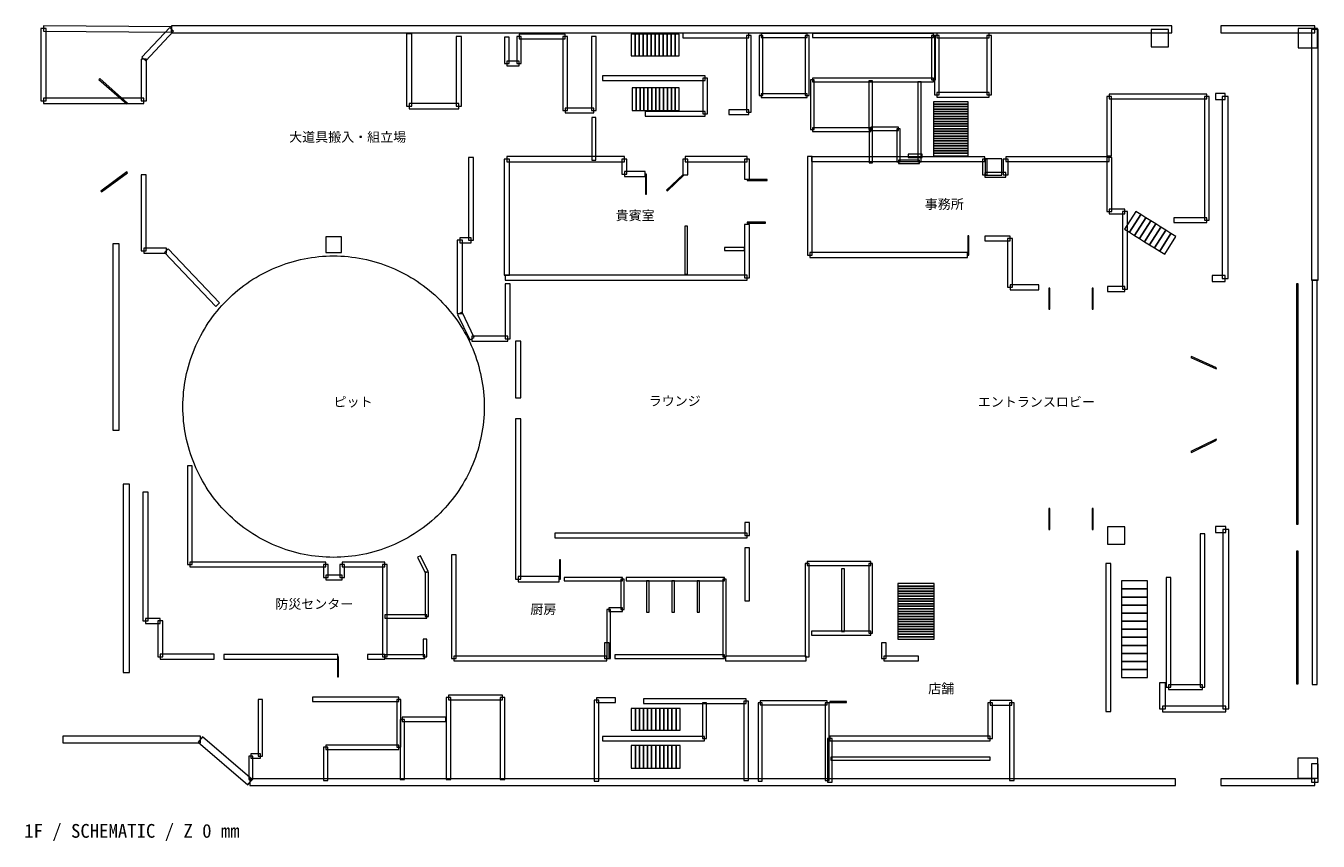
# Model space of a CAD drawing. Header units: millimetres. Extents: x -982 to 195309, y -53659 to 35796.
# Tile 2 of 5: x -922 to 60078, y -2659 to 35796. Entities that reach past the tile are written whole.
import ezdxf

# ---------------------------------------------------------------- set-up
doc = ezdxf.new("R2010")
doc.units = ezdxf.units.MM
for name, color, linetype, lineweight, true_color in [('ANNOTATION', 7, 'Continuous', 18, 0x50555f), ('F01_COLUMNS', 7, 'Continuous', 18, 0x627990), ('F01_DOORS', 7, 'Continuous', 18, 0xb07c4b), ('F01_GLAZING', 7, 'Continuous', 18, 0x6eb1c9), ('F01_PIT', 7, 'Continuous', 18, 0x497a87), ('F01_ROOMS', 7, 'Continuous', 18, 0x50555f), ('F01_STAIRS', 7, 'Continuous', 18, 0x99a4b1), ('F01_WALLS', 7, 'Continuous', 18, 0xc4ccd5)]:
    doc.layers.add(name, color=color, linetype=linetype, lineweight=lineweight, true_color=true_color)
doc.styles.add('JAPANESE', font='msgothic.ttc')

msp = doc.modelspace()

# ---------------------------------------------------------------- linework, layer by layer
at = {"layer": 'F01_COLUMNS'}
for points in [[(52192, 34808), (53014, 34808), (53014, 35630), (52192, 35630), (52192, 34808)], [(59137, 34767), (60041, 34767), (60041, 35671), (59137, 35671), (59137, 34767)], [(44363, 28747), (45144, 28747), (45144, 29527), (44363, 29527), (44363, 28747)], [(13233, 25110), (13973, 25110), (13973, 25849), (13233, 25849), (13233, 25110)], [(50137, 11342), (50959, 11342), (50959, 12164), (50137, 12164), (50137, 11342)], [(59116, 308), (60062, 308), (60062, 1253), (59116, 1253), (59116, 308)]]:
    msp.add_lwpolyline(points, close=True, dxfattribs=at)
at = {"layer": 'F01_DOORS'}
for points in [[(3879, 32156), (2564, 33306), (2531, 33269), (3847, 32118), (3879, 32156)], [(3848, 28911), (2615, 28006), (2645, 27966), (3878, 28870), (3848, 28911)], [(28331, 28808), (28331, 27863), (28381, 27863), (28381, 28808), (28331, 28808)], [(30106, 28785), (29325, 28046), (29360, 28009), (30140, 28749), (30106, 28785)], [(33123, 28496), (34068, 28496), (34068, 28546), (33123, 28546), (33123, 28496)], [(33123, 26482), (33986, 26482), (33986, 26532), (33123, 26532), (33123, 26482)], [(43587, 24986), (43587, 25890), (43537, 25890), (43537, 24986), (43587, 24986)], [(47359, 23425), (47359, 22438), (47409, 22438), (47409, 23425), (47359, 23425)], [(49413, 23425), (49413, 22438), (49463, 22438), (49463, 23425), (49413, 23425)], [(55284, 19667), (54092, 20201), (54072, 20155), (55264, 19621), (55284, 19667)], [(55263, 16296), (54071, 15721), (54093, 15676), (55285, 16251), (55263, 16296)], [(47409, 12041), (47409, 13027), (47359, 13027), (47359, 12041), (47409, 12041)], [(49463, 12041), (49463, 13027), (49413, 13027), (49413, 12041), (49463, 12041)], [(24313, 9699), (24313, 10603), (24263, 10603), (24263, 9699), (24313, 9699)], [(13783, 6041), (13783, 5096), (13833, 5096), (13833, 6041), (13783, 6041)], [(37027, 3879), (37808, 3879), (37808, 3929), (37027, 3929), (37027, 3879)]]:
    msp.add_lwpolyline(points, close=True, dxfattribs=at)
at = {"layer": 'F01_GLAZING'}
for points in [[(59056, 23630), (59056, 12288), (59136, 12288), (59136, 23630), (59056, 23630)], [(59056, 11014), (59056, 4767), (59136, 4767), (59136, 11014), (59056, 11014)]]:
    msp.add_lwpolyline(points, close=True, dxfattribs=at)
at = {"layer": 'F01_PIT'}
msp.add_lwpolyline([(20712, 17836), (20710, 17661), (20704, 17487), (20693, 17313), (20678, 17139), (20659, 16965), (20635, 16792), (20608, 16620), (20576, 16449), (20540, 16278), (20499, 16108), (20455, 15939), (20406, 15772), (20353, 15605), (20297, 15440), (20236, 15277), (20171, 15115), (20102, 14955), (20030, 14796), (19953, 14639), (19873, 14484), (19789, 14331), (19701, 14181), (19609, 14032), (19514, 13886), (19415, 13742), (19313, 13600), (19208, 13462), (19099, 13325), (18986, 13192), (18871, 13061), (18752, 12933), (18630, 12808), (18505, 12687), (18377, 12568), (18247, 12452), (18113, 12340), (17977, 12231), (17838, 12125), (17696, 12023), (17553, 11924), (17406, 11829), (17258, 11738), (17107, 11650), (16954, 11566), (16799, 11485), (16642, 11409), (16484, 11336), (16323, 11267), (16161, 11202), (15998, 11142), (15833, 11085), (15667, 11032), (15499, 10984), (15330, 10939), (15160, 10899), (14990, 10863), (14818, 10831), (14646, 10803), (14473, 10779), (14300, 10760), (14126, 10745), (13952, 10735), (13777, 10728), (13603, 10726), (13428, 10728), (13254, 10735), (13080, 10745), (12906, 10760), (12732, 10779), (12560, 10803), (12387, 10831), (12216, 10863), (12045, 10899), (11875, 10939), (11707, 10984), (11539, 11032), (11373, 11085), (11208, 11142), (11044, 11202), (10882, 11267), (10722, 11336), (10563, 11409), (10406, 11485), (10251, 11566), (10098, 11650), (9948, 11738), (9799, 11829), (9653, 11924), (9509, 12023), (9368, 12125), (9229, 12231), (9092, 12340), (8959, 12452), (8828, 12568), (8700, 12687), (8576, 12808), (8454, 12933), (8335, 13061), (8219, 13192), (8107, 13325), (7998, 13462), (7892, 13600), (7790, 13742), (7691, 13886), (7596, 14032), (7505, 14181), (7417, 14331), (7333, 14484), (7252, 14639), (7176, 14796), (7103, 14955), (7034, 15115), (6970, 15277), (6909, 15440), (6852, 15605), (6799, 15772), (6751, 15939), (6706, 16108), (6666, 16278), (6630, 16449), (6598, 16620), (6570, 16792), (6547, 16965), (6527, 17139), (6512, 17313), (6502, 17487), (6495, 17661), (6493, 17836), (6495, 18010), (6502, 18184), (6512, 18359), (6527, 18532), (6547, 18706), (6570, 18879), (6598, 19051), (6630, 19223), (6666, 19393), (6706, 19563), (6751, 19732), (6799, 19899), (6852, 20066), (6909, 20231), (6970, 20394), (7034, 20556), (7103, 20717), (7176, 20875), (7252, 21032), (7333, 21187), (7417, 21340), (7505, 21491), (7596, 21639), (7691, 21785), (7790, 21929), (7892, 22071), (7998, 22210), (8107, 22346), (8219, 22479), (8335, 22610), (8454, 22738), (8576, 22863), (8700, 22985), (8828, 23103), (8959, 23219), (9092, 23331), (9229, 23440), (9368, 23546), (9509, 23648), (9653, 23747), (9799, 23842), (9948, 23934), (10098, 24022), (10251, 24106), (10406, 24186), (10563, 24263), (10722, 24335), (10882, 24404), (11044, 24469), (11208, 24530), (11373, 24586), (11539, 24639), (11707, 24688), (11875, 24732), (12045, 24772), (12216, 24809), (12387, 24841), (12560, 24868), (12732, 24892), (12906, 24911), (13080, 24926), (13254, 24937), (13428, 24943), (13603, 24945), (13777, 24943), (13952, 24937), (14126, 24926), (14300, 24911), (14473, 24892), (14646, 24868), (14818, 24841), (14990, 24809), (15160, 24772), (15330, 24732), (15499, 24688), (15667, 24639), (15833, 24586), (15998, 24530), (16161, 24469), (16323, 24404), (16484, 24335), (16642, 24263), (16799, 24186), (16954, 24106), (17107, 24022), (17258, 23934), (17406, 23842), (17553, 23747), (17696, 23648), (17838, 23546), (17977, 23440), (18113, 23331), (18247, 23219), (18377, 23103), (18505, 22985), (18630, 22863), (18752, 22738), (18871, 22610), (18986, 22479), (19099, 22346), (19208, 22210), (19313, 22071), (19415, 21929), (19514, 21785), (19609, 21639), (19701, 21491), (19789, 21340), (19873, 21187), (19953, 21032), (20030, 20875), (20102, 20717), (20171, 20556), (20236, 20394), (20297, 20231), (20353, 20066), (20406, 19899), (20455, 19732), (20499, 19563), (20540, 19393), (20576, 19223), (20608, 19051), (20635, 18879), (20659, 18706), (20678, 18532), (20693, 18359), (20704, 18184), (20710, 18010), (20712, 17836)], close=True, dxfattribs=at)
at = {"layer": 'F01_STAIRS'}
for points in [[(27658, 34377), (27846, 34377), (27846, 35404), (27658, 35404), (27658, 34377)], [(27846, 34377), (28034, 34377), (28034, 35404), (27846, 35404), (27846, 34377)], [(28034, 34377), (28223, 34377), (28223, 35404), (28034, 35404), (28034, 34377)], [(28223, 34377), (28411, 34377), (28411, 35404), (28223, 35404), (28223, 34377)], [(28411, 34377), (28599, 34377), (28599, 35404), (28411, 35404), (28411, 34377)], [(28599, 34377), (28788, 34377), (28788, 35404), (28599, 35404), (28599, 34377)], [(28788, 34377), (28976, 34377), (28976, 35404), (28788, 35404), (28788, 34377)], [(28976, 34377), (29164, 34377), (29164, 35404), (28976, 35404), (28976, 34377)], [(29164, 34377), (29353, 34377), (29353, 35404), (29164, 35404), (29164, 34377)], [(29353, 34377), (29541, 34377), (29541, 35404), (29353, 35404), (29353, 34377)], [(29541, 34377), (29729, 34377), (29729, 35404), (29541, 35404), (29541, 34377)], [(29729, 34377), (29918, 34377), (29918, 35404), (29729, 35404), (29729, 34377)], [(27884, 32877), (27699, 32877), (27699, 31808), (27884, 31808), (27884, 32877)], [(28068, 32877), (27884, 32877), (27884, 31808), (28068, 31808), (28068, 32877)], [(28253, 32877), (28068, 32877), (28068, 31808), (28253, 31808), (28253, 32877)], [(28438, 32877), (28253, 32877), (28253, 31808), (28438, 31808), (28438, 32877)], [(28623, 32877), (28438, 32877), (28438, 31808), (28623, 31808), (28623, 32877)], [(28808, 32877), (28623, 32877), (28623, 31808), (28808, 31808), (28808, 32877)], [(28993, 32877), (28808, 32877), (28808, 31808), (28993, 31808), (28993, 32877)], [(29178, 32877), (28993, 32877), (28993, 31808), (29178, 31808), (29178, 32877)], [(29363, 32877), (29178, 32877), (29178, 31808), (29363, 31808), (29363, 32877)], [(29548, 32877), (29363, 32877), (29363, 31808), (29548, 31808), (29548, 32877)], [(29733, 32877), (29548, 32877), (29548, 31808), (29733, 31808), (29733, 32877)], [(29918, 32877), (29733, 32877), (29733, 31808), (29918, 31808), (29918, 32877)], [(41918, 32219), (41918, 32103), (43562, 32103), (43562, 32219), (41918, 32219)], [(41918, 32103), (41918, 31988), (43562, 31988), (43562, 32103), (41918, 32103)], [(41918, 31988), (41918, 31872), (43562, 31872), (43562, 31988), (41918, 31988)], [(41918, 31872), (41918, 31756), (43562, 31756), (43562, 31872), (41918, 31872)], [(41918, 31756), (41918, 31640), (43562, 31640), (43562, 31756), (41918, 31756)], [(41918, 31640), (41918, 31524), (43562, 31524), (43562, 31640), (41918, 31640)], [(41918, 31524), (41918, 31408), (43562, 31408), (43562, 31524), (41918, 31524)], [(41918, 31408), (41918, 31293), (43562, 31293), (43562, 31408), (41918, 31408)], [(41918, 31293), (41918, 31177), (43562, 31177), (43562, 31293), (41918, 31293)], [(41918, 31177), (41918, 31061), (43562, 31061), (43562, 31177), (41918, 31177)], [(41918, 31061), (41918, 30945), (43562, 30945), (43562, 31061), (41918, 31061)], [(41918, 30945), (41918, 30829), (43562, 30829), (43562, 30945), (41918, 30945)], [(41918, 30829), (41918, 30714), (43562, 30714), (43562, 30829), (41918, 30829)], [(41918, 30714), (41918, 30598), (43562, 30598), (43562, 30714), (41918, 30714)], [(41918, 30598), (41918, 30482), (43562, 30482), (43562, 30598), (41918, 30598)], [(41918, 30482), (41918, 30366), (43562, 30366), (43562, 30482), (41918, 30482)], [(41918, 30366), (41918, 30250), (43562, 30250), (43562, 30366), (41918, 30366)], [(41918, 30250), (41918, 30134), (43562, 30134), (43562, 30250), (41918, 30250)], [(41918, 30134), (41918, 30019), (43562, 30019), (43562, 30134), (41918, 30134)], [(41918, 30019), (41918, 29903), (43562, 29903), (43562, 30019), (41918, 30019)], [(41918, 29903), (41918, 29787), (43562, 29787), (43562, 29903), (41918, 29903)], [(41918, 29787), (41918, 29671), (43562, 29671), (43562, 29787), (41918, 29787)], [(50942, 26213), (51179, 26064), (51705, 26898), (51468, 27047), (50942, 26213)], [(51179, 26064), (51415, 25915), (51941, 26749), (51705, 26898), (51179, 26064)], [(51415, 25915), (51651, 25766), (52177, 26600), (51941, 26749), (51415, 25915)], [(51651, 25766), (51888, 25617), (52414, 26451), (52177, 26600), (51651, 25766)], [(51888, 25617), (52124, 25468), (52650, 26302), (52414, 26451), (51888, 25617)], [(52124, 25468), (52360, 25319), (52886, 26153), (52650, 26302), (52124, 25468)], [(52360, 25319), (52597, 25170), (53123, 26004), (52886, 26153), (52360, 25319)], [(52597, 25170), (52833, 25021), (53359, 25856), (53123, 26004), (52597, 25170)], [(40233, 9493), (40233, 9374), (41959, 9374), (41959, 9493), (40233, 9493)], [(40233, 9374), (40233, 9254), (41959, 9254), (41959, 9374), (40233, 9374)], [(40233, 9254), (40233, 9134), (41959, 9134), (41959, 9254), (40233, 9254)], [(52027, 9236), (52027, 9616), (50795, 9616), (50795, 9236), (52027, 9236)], [(52027, 8856), (52027, 9236), (50795, 9236), (50795, 8856), (52027, 8856)], [(40233, 9134), (40233, 9015), (41959, 9015), (41959, 9134), (40233, 9134)], [(40233, 9015), (40233, 8895), (41959, 8895), (41959, 9015), (40233, 9015)], [(40233, 8895), (40233, 8776), (41959, 8776), (41959, 8895), (40233, 8895)], [(40233, 8776), (40233, 8656), (41959, 8656), (41959, 8776), (40233, 8776)], [(40233, 8656), (40233, 8537), (41959, 8537), (41959, 8656), (40233, 8656)], [(52027, 8476), (52027, 8856), (50795, 8856), (50795, 8476), (52027, 8476)], [(40233, 8537), (40233, 8417), (41959, 8417), (41959, 8537), (40233, 8537)], [(40233, 8417), (40233, 8298), (41959, 8298), (41959, 8417), (40233, 8417)], [(40233, 8298), (40233, 8178), (41959, 8178), (41959, 8298), (40233, 8298)], [(40233, 8178), (40233, 8059), (41959, 8059), (41959, 8178), (40233, 8178)], [(40233, 8059), (40233, 7939), (41959, 7939), (41959, 8059), (40233, 8059)], [(40233, 7939), (40233, 7819), (41959, 7819), (41959, 7939), (40233, 7939)], [(52027, 8096), (52027, 8476), (50795, 8476), (50795, 8096), (52027, 8096)], [(52027, 7716), (52027, 8096), (50795, 8096), (50795, 7716), (52027, 7716)], [(40233, 7819), (40233, 7700), (41959, 7700), (41959, 7819), (40233, 7819)], [(40233, 7700), (40233, 7580), (41959, 7580), (41959, 7700), (40233, 7700)], [(40233, 7580), (40233, 7461), (41959, 7461), (41959, 7580), (40233, 7580)], [(40233, 7461), (40233, 7341), (41959, 7341), (41959, 7461), (40233, 7461)], [(40233, 7341), (40233, 7222), (41959, 7222), (41959, 7341), (40233, 7341)], [(52027, 7336), (52027, 7716), (50795, 7716), (50795, 7336), (52027, 7336)], [(52027, 6955), (52027, 7336), (50795, 7336), (50795, 6955), (52027, 6955)], [(40233, 7222), (40233, 7102), (41959, 7102), (41959, 7222), (40233, 7222)], [(40233, 7102), (40233, 6983), (41959, 6983), (41959, 7102), (40233, 7102)], [(40233, 6983), (40233, 6863), (41959, 6863), (41959, 6983), (40233, 6983)], [(52027, 6575), (52027, 6955), (50795, 6955), (50795, 6575), (52027, 6575)], [(52027, 6195), (52027, 6575), (50795, 6575), (50795, 6195), (52027, 6195)], [(52027, 5815), (52027, 6195), (50795, 6195), (50795, 5815), (52027, 5815)], [(52027, 5435), (52027, 5815), (50795, 5815), (50795, 5435), (52027, 5435)], [(52027, 5055), (52027, 5435), (50795, 5435), (50795, 5055), (52027, 5055)], [(27849, 3596), (27658, 3596), (27658, 2568), (27849, 2568), (27849, 3596)], [(28041, 3596), (27849, 3596), (27849, 2568), (28041, 2568), (28041, 3596)], [(28233, 3596), (28041, 3596), (28041, 2568), (28233, 2568), (28233, 3596)], [(28425, 3596), (28233, 3596), (28233, 2568), (28425, 2568), (28425, 3596)], [(28616, 3596), (28425, 3596), (28425, 2568), (28616, 2568), (28616, 3596)], [(28808, 3596), (28616, 3596), (28616, 2568), (28808, 2568), (28808, 3596)], [(29000, 3596), (28808, 3596), (28808, 2568), (29000, 2568), (29000, 3596)], [(29192, 3596), (29000, 3596), (29000, 2568), (29192, 2568), (29192, 3596)], [(29384, 3596), (29192, 3596), (29192, 2568), (29384, 2568), (29384, 3596)], [(29575, 3596), (29384, 3596), (29384, 2568), (29575, 2568), (29575, 3596)], [(29767, 3596), (29575, 3596), (29575, 2568), (29767, 2568), (29767, 3596)], [(29959, 3596), (29767, 3596), (29767, 2568), (29959, 2568), (29959, 3596)], [(27658, 781), (27849, 781), (27849, 1849), (27658, 1849), (27658, 781)], [(27849, 781), (28041, 781), (28041, 1849), (27849, 1849), (27849, 781)], [(28041, 781), (28233, 781), (28233, 1849), (28041, 1849), (28041, 781)], [(28233, 781), (28425, 781), (28425, 1849), (28233, 1849), (28233, 781)], [(28425, 781), (28616, 781), (28616, 1849), (28425, 1849), (28425, 781)], [(28616, 781), (28808, 781), (28808, 1849), (28616, 1849), (28616, 781)], [(28808, 781), (29000, 781), (29000, 1849), (28808, 1849), (28808, 781)], [(29000, 781), (29192, 781), (29192, 1849), (29000, 1849), (29000, 781)], [(29192, 781), (29384, 781), (29384, 1849), (29192, 1849), (29192, 781)], [(29384, 781), (29575, 781), (29575, 1849), (29384, 1849), (29384, 781)], [(29575, 781), (29767, 781), (29767, 1849), (29575, 1849), (29575, 781)], [(29767, 781), (29959, 781), (29959, 1849), (29767, 1849), (29767, 781)]]:
    msp.add_lwpolyline(points, close=True, dxfattribs=at)
at = {"layer": 'F01_WALLS'}
for points in [[(43, 32260), (43, 35671), (-207, 35671), (-207, 32260), (43, 32260)], [(-83, 35546), (5958, 35505), (5960, 35755), (-81, 35796), (-83, 35546)], [(5868, 35716), (4553, 34319), (4735, 34147), (6050, 35544), (5868, 35716)], [(5959, 35470), (53178, 35470), (53178, 35790), (5959, 35790), (5959, 35470)], [(17053, 35425), (17053, 32014), (17303, 32014), (17303, 35425), (17053, 35425)], [(22356, 35191), (24534, 35191), (24534, 35411), (22356, 35411), (22356, 35191)], [(30082, 35227), (33205, 35227), (33205, 35457), (30082, 35457), (30082, 35227)], [(33781, 35252), (35959, 35252), (35959, 35432), (33781, 35432), (33781, 35252)], [(36205, 35252), (41918, 35252), (41918, 35432), (36205, 35432), (36205, 35252)], [(42082, 35232), (44548, 35232), (44548, 35452), (42082, 35452), (42082, 35232)], [(55479, 35470), (59918, 35470), (59918, 35790), (55479, 35790), (55479, 35470)], [(59758, 35630), (59758, 23795), (60078, 23795), (60078, 35630), (59758, 35630)], [(19646, 32014), (19646, 35301), (19396, 35301), (19396, 32014), (19646, 32014)], [(21671, 35260), (21671, 34027), (21891, 34027), (21891, 35260), (21671, 35260)], [(22466, 34027), (22466, 35301), (22246, 35301), (22246, 34027), (22466, 34027)], [(24424, 35301), (24424, 31808), (24644, 31808), (24644, 35301), (24424, 35301)], [(26000, 31808), (26000, 35301), (25780, 35301), (25780, 31808), (26000, 31808)], [(33090, 35342), (33090, 31726), (33320, 31726), (33320, 35342), (33090, 35342)], [(33871, 32507), (33871, 35342), (33691, 35342), (33691, 32507), (33871, 32507)], [(35869, 35342), (35869, 32507), (36049, 32507), (36049, 35342), (35869, 35342)], [(41828, 35342), (41828, 33247), (42008, 33247), (42008, 35342), (41828, 35342)], [(42192, 32548), (42192, 35342), (41972, 35342), (41972, 32548), (42192, 32548)], [(44438, 35342), (44438, 32548), (44658, 32548), (44658, 35342), (44438, 35342)], [(4519, 34233), (4519, 32260), (4769, 32260), (4769, 34233), (4519, 34233)], [(21781, 33917), (22356, 33917), (22356, 34137), (21781, 34137), (21781, 33917)], [(26301, 33219), (31151, 33219), (31151, 33439), (26301, 33439), (26301, 33219)], [(31041, 33329), (31041, 31644), (31261, 31644), (31261, 33329), (31041, 33329)], [(36115, 33247), (36115, 30904), (36295, 30904), (36295, 33247), (36115, 33247)], [(41918, 33337), (36205, 33337), (36205, 33157), (41918, 33157), (41918, 33337)], [(39049, 30904), (39049, 33205), (38869, 33205), (38869, 30904), (39049, 30904)], [(41180, 33164), (41180, 29384), (41340, 29384), (41340, 33164), (41180, 33164)], [(4644, 32385), (-82, 32385), (-82, 32135), (4644, 32135), (4644, 32385)], [(35959, 32597), (33781, 32597), (33781, 32417), (35959, 32417), (35959, 32597)], [(44548, 32658), (42082, 32658), (42082, 32438), (44548, 32438), (44548, 32658)], [(50329, 29671), (50329, 32466), (50109, 32466), (50109, 29671), (50329, 29671)], [(50219, 32356), (54822, 32356), (54822, 32576), (50219, 32576), (50219, 32356)], [(54712, 32466), (54712, 26630), (54932, 26630), (54932, 32466), (54712, 32466)], [(55233, 32326), (55685, 32326), (55685, 32606), (55233, 32606), (55233, 32326)], [(55545, 32466), (55545, 23877), (55825, 23877), (55825, 32466), (55545, 32466)], [(17178, 31889), (19521, 31889), (19521, 32139), (17178, 32139), (17178, 31889)], [(24534, 31698), (25890, 31698), (25890, 31918), (24534, 31918), (24534, 31698)], [(31151, 31754), (28315, 31754), (28315, 31534), (31151, 31534), (31151, 31754)], [(33205, 31841), (32260, 31841), (32260, 31611), (33205, 31611), (33205, 31841)], [(25790, 31479), (25790, 29466), (25990, 29466), (25990, 31479), (25790, 31479)], [(36205, 30814), (38959, 30814), (38959, 30994), (36205, 30994), (36205, 30814)], [(38879, 30945), (38879, 29342), (39039, 29342), (39039, 30945), (38879, 30945)], [(40274, 31025), (38959, 31025), (38959, 30865), (40274, 30865), (40274, 31025)], [(40354, 29384), (40354, 30945), (40194, 30945), (40194, 29384), (40354, 29384)], [(19976, 29589), (19976, 25685), (20216, 25685), (20216, 29589), (19976, 29589)], [(21901, 24041), (21901, 29507), (21661, 29507), (21661, 24041), (21901, 24041)], [(21781, 29387), (27329, 29387), (27329, 29627), (21781, 29627), (21781, 29387)], [(27209, 29507), (27209, 28808), (27449, 28808), (27449, 29507), (27209, 29507)], [(30325, 28767), (30325, 29507), (30085, 29507), (30085, 28767), (30325, 28767)], [(30205, 29387), (33123, 29387), (33123, 29627), (30205, 29627), (30205, 29387)], [(33003, 29507), (33003, 28562), (33243, 28562), (33243, 29507), (33003, 29507)], [(35967, 29630), (35967, 24986), (36197, 24986), (36197, 29630), (35967, 29630)], [(36164, 29392), (44342, 29392), (44342, 29622), (36164, 29622), (36164, 29392)], [(41260, 29464), (40274, 29464), (40274, 29304), (41260, 29304), (41260, 29464)], [(40726, 29591), (41384, 29591), (41384, 29751), (40726, 29751), (40726, 29591)], [(44227, 29507), (44227, 28767), (44457, 28767), (44457, 29507), (44227, 29507)], [(45444, 28767), (45444, 29507), (45214, 29507), (45214, 28767), (45444, 28767)], [(45329, 29392), (50219, 29392), (50219, 29622), (45329, 29622), (45329, 29392)], [(50104, 29589), (50104, 27041), (50334, 27041), (50334, 29589), (50104, 29589)], [(4524, 28767), (4524, 25192), (4764, 25192), (4764, 28767), (4524, 28767)], [(27329, 28688), (28315, 28688), (28315, 28928), (27329, 28928), (27329, 28688)], [(44342, 28652), (45329, 28652), (45329, 28882), (44342, 28882), (44342, 28652)], [(50219, 26926), (50959, 26926), (50959, 27156), (50219, 27156), (50219, 26926)], [(50844, 27041), (50844, 23384), (51074, 23384), (51074, 27041), (50844, 27041)], [(30177, 26342), (30177, 24082), (30317, 24082), (30317, 26342), (30177, 26342)], [(33003, 26425), (33003, 23918), (33243, 23918), (33243, 26425), (33003, 26425)], [(54822, 26740), (53260, 26740), (53260, 26520), (54822, 26520), (54822, 26740)], [(19442, 25685), (19442, 22233), (19682, 22233), (19682, 25685), (19442, 25685)], [(20096, 25805), (19562, 25805), (19562, 25565), (20096, 25565), (20096, 25805)], [(44342, 25652), (45534, 25652), (45534, 25882), (44342, 25882), (44342, 25652)], [(45419, 25767), (45419, 23466), (45649, 23466), (45649, 25767), (45419, 25767)], [(3179, 25521), (3179, 16726), (3479, 16726), (3479, 25521), (3179, 25521)], [(4644, 25072), (5712, 25072), (5712, 25312), (4644, 25312), (4644, 25072)], [(5625, 25109), (8050, 22561), (8224, 22727), (5799, 25275), (5625, 25109)], [(32055, 25204), (33000, 25204), (33000, 25344), (32055, 25344), (32055, 25204)], [(36082, 24871), (43521, 24871), (43521, 25101), (36082, 25101), (36082, 24871)], [(33123, 24038), (21699, 24038), (21699, 23798), (33123, 23798), (33123, 24038)], [(55685, 24017), (55068, 24017), (55068, 23737), (55685, 23737), (55685, 24017)], [(59798, 23795), (59798, 4726), (60038, 4726), (60038, 23795), (59798, 23795)], [(21942, 21041), (21942, 23630), (21702, 23630), (21702, 21041), (21942, 21041)], [(45534, 23351), (46890, 23351), (46890, 23581), (45534, 23581), (45534, 23351)], [(50959, 23499), (50137, 23499), (50137, 23269), (50959, 23269), (50959, 23499)], [(19454, 22181), (20029, 20989), (20245, 21093), (19670, 22285), (19454, 22181)], [(20137, 20921), (21822, 20921), (21822, 21161), (20137, 21161), (20137, 20921)], [(22195, 20918), (22195, 18247), (22435, 18247), (22435, 20918), (22195, 20918)], [(22195, 17260), (22195, 9699), (22435, 9699), (22435, 17260), (22195, 17260)], [(6932, 10397), (6932, 15041), (6712, 15041), (6712, 10397), (6932, 10397)], [(3672, 14178), (3672, 5301), (3972, 5301), (3972, 14178), (3672, 14178)], [(4606, 13808), (4606, 7726), (4846, 7726), (4846, 13808), (4606, 13808)], [(33233, 11753), (33233, 12370), (33013, 12370), (33013, 11753), (33233, 11753)], [(24041, 11643), (33123, 11643), (33123, 11863), (24041, 11863), (24041, 11643)], [(54726, 4603), (54726, 11836), (54506, 11836), (54506, 4603), (54726, 4603)], [(55233, 11901), (55726, 11901), (55726, 12181), (55233, 12181), (55233, 11901)], [(55586, 12041), (55586, 3575), (55866, 3575), (55866, 12041), (55586, 12041)], [(33013, 11178), (33013, 8671), (33233, 8671), (33233, 11178), (33013, 11178)], [(13233, 10507), (6822, 10507), (6822, 10287), (13233, 10287), (13233, 10507)], [(13343, 9781), (13343, 10397), (13123, 10397), (13123, 9781), (13343, 9781)], [(13904, 10397), (13904, 9781), (14124, 9781), (14124, 10397), (13904, 10397)], [(16027, 10507), (14014, 10507), (14014, 10287), (16027, 10287), (16027, 10507)], [(16137, 6041), (16137, 10397), (15917, 10397), (15917, 6041), (16137, 6041)], [(18072, 10063), (17702, 10803), (17559, 10731), (17928, 9992), (18072, 10063)], [(19164, 10849), (19164, 5959), (19384, 5959), (19384, 10849), (19164, 10849)], [(36049, 6041), (36049, 10438), (35869, 10438), (35869, 6041), (36049, 6041)], [(35959, 10348), (38959, 10348), (38959, 10528), (35959, 10528), (35959, 10348)], [(38869, 10438), (38869, 7151), (39049, 7151), (39049, 10438), (38869, 10438)], [(50058, 10438), (50058, 3452), (50298, 3452), (50298, 10438), (50058, 10438)], [(14014, 9891), (13233, 9891), (13233, 9671), (14014, 9671), (14014, 9891)], [(18080, 7932), (18080, 10027), (17920, 10027), (17920, 7932), (18080, 7932)], [(22315, 9579), (24247, 9579), (24247, 9819), (22315, 9819), (22315, 9579)], [(24493, 9619), (27247, 9619), (27247, 9779), (24493, 9779), (24493, 9619)], [(27411, 9619), (32055, 9619), (32055, 9779), (27411, 9779), (27411, 9619)], [(37574, 10192), (37574, 7233), (37714, 7233), (37714, 10192), (37574, 10192)], [(52904, 9781), (52904, 4603), (53124, 4603), (53124, 9781), (52904, 9781)], [(27167, 9699), (27167, 8260), (27327, 8260), (27327, 9699), (27167, 9699)], [(28378, 9616), (28378, 8137), (28498, 8137), (28498, 9616), (28378, 9616)], [(29570, 9616), (29570, 8137), (29690, 8137), (29690, 9616), (29570, 9616)], [(30762, 9616), (30762, 8137), (30882, 8137), (30882, 9616), (30762, 9616)], [(31975, 9699), (31975, 6041), (32135, 6041), (32135, 9699), (31975, 9699)], [(16027, 7852), (18000, 7852), (18000, 8012), (16027, 8012), (16027, 7852)], [(26509, 8260), (26509, 5959), (26669, 5959), (26669, 8260), (26509, 8260)], [(27247, 8340), (26589, 8340), (26589, 8180), (27247, 8180), (27247, 8340)], [(4726, 7606), (5425, 7606), (5425, 7846), (4726, 7846), (4726, 7606)], [(5305, 7726), (5305, 6041), (5545, 6041), (5545, 7726), (5305, 7726)], [(17998, 6041), (17998, 6863), (17838, 6863), (17838, 6041), (17998, 6041)], [(38959, 7241), (36164, 7241), (36164, 7061), (38959, 7061), (38959, 7241)], [(5425, 5921), (7973, 5921), (7973, 6161), (5425, 6161), (5425, 5921)], [(8425, 5931), (13808, 5931), (13808, 6151), (8425, 6151), (8425, 5931)], [(15205, 5931), (16027, 5931), (16027, 6151), (15205, 6151), (15205, 5931)], [(16027, 5961), (17918, 5961), (17918, 6121), (16027, 6121), (16027, 5961)], [(26617, 5959), (26617, 6699), (26397, 6699), (26397, 5959), (26617, 5959)], [(32055, 6121), (26877, 6121), (26877, 5961), (32055, 5961), (32055, 6121)], [(39465, 6699), (39465, 5959), (39685, 5959), (39685, 6699), (39465, 6699)], [(19274, 5849), (26507, 5849), (26507, 6069), (19274, 6069), (19274, 5849)], [(32096, 5849), (35918, 5849), (35918, 6069), (32096, 6069), (32096, 5849)], [(39575, 5849), (41219, 5849), (41219, 6069), (39575, 6069), (39575, 5849)], [(52866, 3575), (52866, 4808), (52586, 4808), (52586, 3575), (52866, 3575)], [(53014, 4493), (54616, 4493), (54616, 4713), (53014, 4713), (53014, 4493)], [(10251, 1356), (10251, 4027), (10051, 4027), (10051, 1356), (10251, 1356)], [(12616, 3927), (16685, 3927), (16685, 4127), (12616, 4127), (12616, 3927)], [(16585, 4027), (16585, 1767), (16785, 1767), (16785, 4027), (16585, 4027)], [(19137, 247), (19137, 4110), (18917, 4110), (18917, 247), (19137, 247)], [(19027, 4000), (21575, 4000), (21575, 4220), (19027, 4220), (19027, 4000)], [(21465, 4110), (21465, 247), (21685, 247), (21685, 4110), (21465, 4110)], [(26124, 164), (26124, 3986), (25904, 3986), (25904, 164), (26124, 164)], [(26014, 3876), (26918, 3876), (26918, 4096), (26014, 4096), (26014, 3876)], [(28233, 3835), (33082, 3835), (33082, 4055), (28233, 4055), (28233, 3835)], [(31210, 2178), (31210, 3863), (31010, 3863), (31010, 2178), (31210, 2178)], [(32972, 3945), (32972, 205), (33192, 205), (33192, 3945), (32972, 3945)], [(33840, 164), (33840, 3863), (33640, 3863), (33640, 164), (33840, 164)], [(33740, 3763), (36904, 3763), (36904, 3963), (33740, 3963), (33740, 3763)], [(36804, 3863), (36804, 205), (37004, 205), (37004, 3863), (36804, 3863)], [(44699, 2178), (44699, 3863), (44479, 3863), (44479, 2178), (44699, 2178)], [(44589, 3753), (45616, 3753), (45616, 3973), (44589, 3973), (44589, 3753)], [(45506, 3863), (45506, 205), (45726, 205), (45726, 3863), (45506, 3863)], [(55726, 3715), (52726, 3715), (52726, 3435), (55726, 3435), (55726, 3715)], [(16949, 247), (16949, 3082), (16749, 3082), (16749, 247), (16949, 247)], [(16849, 2982), (18904, 2982), (18904, 3182), (16849, 3182), (16849, 2982)], [(7315, 2297), (822, 2297), (822, 1977), (7315, 1977), (7315, 2297)], [(9762, 245), (7419, 2258), (7211, 2016), (9553, 2), (9762, 245)], [(16685, 1867), (13233, 1867), (13233, 1667), (16685, 1667), (16685, 1867)], [(26301, 2078), (31110, 2078), (31110, 2278), (26301, 2278), (26301, 2078)], [(37137, 123), (37137, 2178), (36917, 2178), (36917, 123), (37137, 123)], [(37027, 2068), (44589, 2068), (44589, 2288), (37027, 2288), (37027, 2068)], [(9799, 247), (9799, 1356), (9599, 1356), (9599, 247), (9799, 247)], [(9699, 1256), (10151, 1256), (10151, 1456), (9699, 1456), (9699, 1256)], [(13133, 1767), (13133, 205), (13333, 205), (13333, 1767), (13133, 1767)], [(37068, 1163), (44589, 1163), (44589, 1303), (37068, 1303), (37068, 1163)], [(59758, 986), (59758, 123), (60078, 123), (60078, 986), (59758, 986)], [(53342, 283), (9658, 283), (9658, -37), (53342, -37), (53342, 283)], [(59918, 283), (55479, 283), (55479, -37), (59918, -37), (59918, 283)]]:
    msp.add_lwpolyline(points, close=True, dxfattribs=at)

# ---------------------------------------------------------------- texts
at = {"layer": 'ANNOTATION', "style": 'JAPANESE'}
msp.add_text('1F / SCHEMATIC / Z 0 mm', height=650, dxfattribs=at).set_placement((-1000, -2500))
at = {"layer": 'F01_ROOMS', "style": 'JAPANESE'}
for s, p in [('大道具搬入・組立場', (11507, 30329)), ('事務所', (41507, 27164)), ('貴賓室', (26918, 26630)), ('ピット', (13603, 17836)), ('ラウンジ', (28479, 17877)), ('エントランスロビー', (44014, 17836)), ('防災センター', (10849, 8301)), ('厨房', (22890, 8055)), ('店舗', (41671, 4315))]:
    msp.add_text(s, height=450, dxfattribs=at).set_placement(p)

doc.saveas('drawing.dxf')
